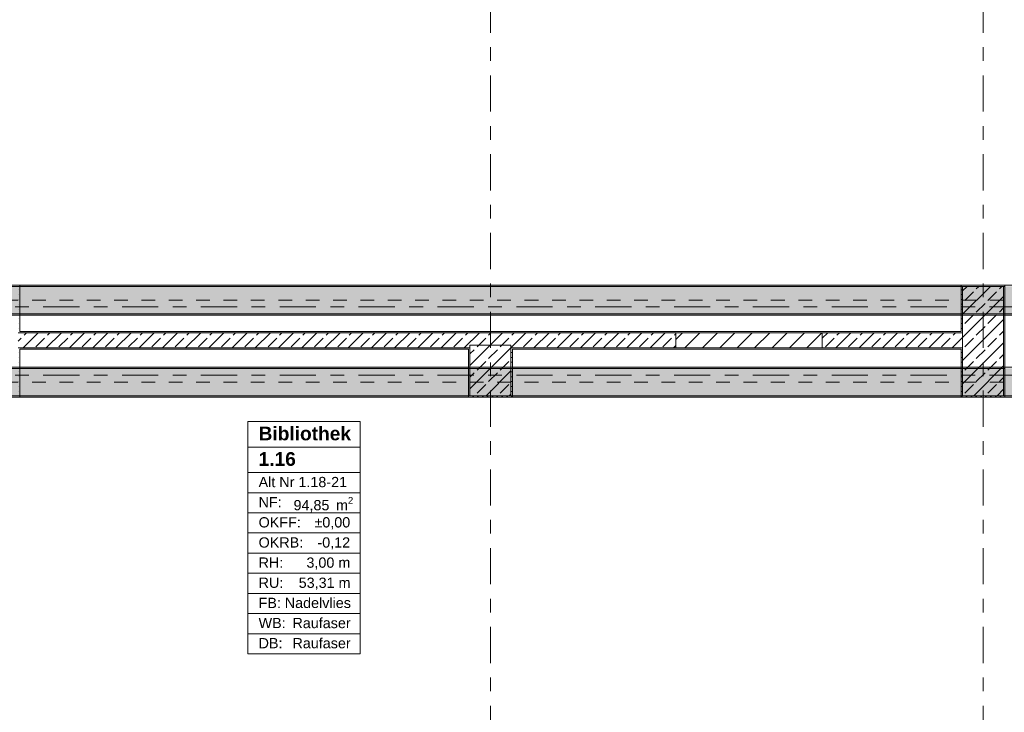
# Model space of a CAD drawing. Header units: metres. Extents: x -3.6 to 84.5, y -11 to 16.8.
# Tile 103 of 256: x 25.9 to 33.1, y 2.9 to 8. Entities that reach past the tile are written whole.
import ezdxf

# ---------------------------------------------------------------- set-up
doc = ezdxf.new("R2010")
doc.units = ezdxf.units.M
doc.header["$MEASUREMENT"] = 0
doc.linetypes.add('Achse', pattern=[0.2, 0.1, -0.05, 0, -0.05])
doc.linetypes.add('Strichlinie doppelt', pattern=[0.546806, 0.264583, -0.105833, 0.070556, -0.105833])
for name, color, linetype in [('401 - Zone.Raum_ Raumbegrenzung_ Whg.', 7, 'Continuous'), ('451 - Universal.Achsen Raster', 7, 'Continuous'), ('605 - Struktur.Wand Innen', 7, 'Continuous'), ('607 - Struktur.Stütze', 7, 'Continuous'), ('608 - Struktur.Träger', 7, 'Continuous')]:
    doc.layers.add(name, color=color, linetype=linetype)
doc.styles.add('ERSTELLTER_STIL_1', font='txt')
doc.styles.add('ERSTELLTER_STIL_2', font='txt')
pattern_1 = [(45, (0, 0), (-0.01767767, 0.01767767), [0, -0.025])]
pattern_2 = [(45, (0, 0), (-0.08485281, 0.08485281), []), (45, (-0.04243, 0.04243), (-0.08485281, 0.08485281), [0.09, -0.03])]

msp = doc.modelspace()

# ---------------------------------------------------------------- hatches: boundary and pattern name
at = {"layer": '605 - Struktur.Wand Innen', "linetype": 'Continuous', "lineweight": 0, "true_color": 0x000000}
h = msp.add_hatch(dxfattribs=at)
h.set_pattern_fill('Beton__Stahlbeton_0001', color=18, style=0, pattern_type=2)
h.set_pattern_definition(pattern_2)
h.paths.add_polyline_path([(25.88, 5.66), (25.88, 5.55), (29.18, 5.55), (29.18, 5.57), (29.48, 5.57), (29.48, 5.55), (30.685, 5.55), (30.685, 5.66)])
h = msp.add_hatch(dxfattribs=at)
h.set_pattern_fill('Gips_0001', color=18, style=0, pattern_type=2)
h.set_pattern_definition(pattern_1)
h.paths.add_polyline_path([(25.89, 5.66), (30.685, 5.66), (30.685, 5.67), (25.89, 5.67)])
h = msp.add_hatch(dxfattribs=at)
h.set_pattern_fill('Gips_0001', color=18, style=0, pattern_type=2)
h.set_pattern_definition(pattern_1)
h.paths.add_polyline_path([(31.755, 5.67), (30.685, 5.67), (30.685, 5.66), (31.755, 5.66)])
h = msp.add_hatch(dxfattribs=at)
h.set_pattern_fill('MW_Ziegel_0001', color=18, style=0, pattern_type=2)
h.set_pattern_definition([(45, (0, 0), (-0.0636396, 0.0636396), [])])
h.paths.add_polyline_path([(31.755, 5.66), (30.685, 5.66), (30.685, 5.55), (31.755, 5.55)])
h = msp.add_hatch(dxfattribs=at)
h.set_pattern_fill('Gips_0001', color=18, style=0, pattern_type=2)
h.set_pattern_definition(pattern_1)
h.paths.add_polyline_path([(31.755, 5.66), (32.77, 5.66), (32.77, 5.67), (31.755, 5.67)])
h = msp.add_hatch(dxfattribs=at)
h.set_pattern_fill('Beton__Stahlbeton_0001', color=18, style=0, pattern_type=2)
h.set_pattern_definition(pattern_2)
h.paths.add_polyline_path([(32.78, 5.66), (31.755, 5.66), (31.755, 5.55), (32.78, 5.55)])
h = msp.add_hatch(dxfattribs=at)
h.set_pattern_fill('Gips_0001', color=18, style=0, pattern_type=2)
h.set_pattern_definition(pattern_1)
h.paths.add_polyline_path([(25.89, 5.55), (25.89, 5.54), (29.17, 5.54), (29.17, 5.55)])
h = msp.add_hatch(dxfattribs=at)
h.set_pattern_fill('Gips_0001', color=18, style=0, pattern_type=2)
h.set_pattern_definition(pattern_1)
h.paths.add_polyline_path([(29.49, 5.55), (29.49, 5.54), (30.685, 5.54), (30.685, 5.55)])
h = msp.add_hatch(dxfattribs=at)
h.set_pattern_fill('Gips_0001', color=18, style=0, pattern_type=2)
h.set_pattern_definition(pattern_1)
h.paths.add_polyline_path([(30.685, 5.54), (31.755, 5.54), (31.755, 5.55), (30.685, 5.55)])
h = msp.add_hatch(dxfattribs=at)
h.set_pattern_fill('Gips_0001', color=18, style=0, pattern_type=2)
h.set_pattern_definition(pattern_1)
h.paths.add_polyline_path([(31.755, 5.54), (32.77, 5.54), (32.77, 5.55), (31.755, 5.55)])
at = {"layer": '607 - Struktur.Stütze', "linetype": 'Continuous', "lineweight": 0, "true_color": 0x000000}
h = msp.add_hatch(dxfattribs=at)
h.set_pattern_fill('Gips_0001', color=18, style=0, pattern_type=2)
h.set_pattern_definition(pattern_1)
h.paths.add_polyline_path([(25.89, 6.01), (25.57, 6.01), (25.57, 5.19), (25.89, 5.19), (25.89, 5.54), (25.88, 5.54), (25.88, 5.2), (25.58, 5.2), (25.58, 6), (25.88, 6), (25.88, 5.67), (25.89, 5.67)])
h = msp.add_hatch(dxfattribs=at)
h.set_pattern_fill('Gips_0001', color=18, style=0, pattern_type=2)
h.set_pattern_definition(pattern_1)
h.paths.add_polyline_path([(32.77, 5.67), (32.78, 5.67), (32.78, 6), (33.08, 6), (33.08, 5.2), (32.78, 5.2), (32.78, 5.54), (32.77, 5.54), (32.77, 5.19), (33.09, 5.19), (33.09, 6.01), (32.77, 6.01)])
h = msp.add_hatch(dxfattribs=at)
h.set_pattern_fill('Beton__Stahlbeton_0001', color=18, style=0, pattern_type=2)
h.set_pattern_definition(pattern_2)
h.paths.add_polyline_path([(32.78, 5.2), (33.08, 5.2), (33.08, 6), (32.78, 6)])
h = msp.add_hatch(dxfattribs=at)
h.set_pattern_fill('Gips_0001', color=18, style=0, pattern_type=2)
h.set_pattern_definition(pattern_1)
h.paths.add_polyline_path([(32.78, 5.67), (32.77, 5.67), (32.77, 5.66), (32.78, 5.66)])
h = msp.add_hatch(dxfattribs=at)
h.set_pattern_fill('Gips_0001', color=18, style=0, pattern_type=2)
h.set_pattern_definition(pattern_1)
h.paths.add_polyline_path([(29.17, 5.54), (29.18, 5.54), (29.18, 5.55), (29.17, 5.55)])
h = msp.add_hatch(dxfattribs=at)
h.set_pattern_fill('Beton__Stahlbeton_0001', color=18, style=0, pattern_type=2)
h.set_pattern_definition(pattern_2)
h.paths.add_polyline_path([(29.18, 5.2), (29.48, 5.2), (29.48, 5.57), (29.18, 5.57)])
h = msp.add_hatch(dxfattribs=at)
h.set_pattern_fill('Gips_0001', color=18, style=0, pattern_type=2)
h.set_pattern_definition(pattern_1)
h.paths.add_polyline_path([(29.48, 5.55), (29.48, 5.54), (29.49, 5.54), (29.49, 5.55)])
h = msp.add_hatch(dxfattribs=at)
h.set_pattern_fill('Gips_0001', color=18, style=0, pattern_type=2)
h.set_pattern_definition(pattern_1)
h.paths.add_polyline_path([(32.77, 5.55), (32.77, 5.54), (32.78, 5.54), (32.78, 5.55)])
h = msp.add_hatch(dxfattribs=at)
h.set_pattern_fill('Gips_0001', color=18, style=0, pattern_type=2)
h.set_pattern_definition(pattern_1)
h.paths.add_polyline_path([(29.17, 5.19), (29.49, 5.19), (29.49, 5.54), (29.48, 5.54), (29.48, 5.2), (29.18, 5.2), (29.18, 5.54), (29.17, 5.54)])
at = {"layer": '608 - Struktur.Träger', "linetype": 'Continuous', "lineweight": 0, "true_color": 0x000000}
h = msp.add_hatch(dxfattribs=at)
h.set_pattern_fill('Beton__Stahlbeton_0001', color=18, style=0, pattern_type=2)
h.set_pattern_definition(pattern_2)
h.paths.add_polyline_path([(0.38, 5.8), (0.69, 5.8), (7.57, 5.8), (7.89, 5.8), (11.17, 5.8), (11.49, 5.8), (18.37, 5.8), (18.69, 5.8), (25.57, 5.8), (25.89, 5.8), (32.77, 5.8), (33.09, 5.8), (36.46, 5.8), (36.6, 5.8), (39.97, 5.8), (40.29, 5.8), (45.42, 5.8), (45.69, 5.8), (47.17, 5.8), (47.49, 5.8), (48.915, 5.8), (50.865, 5.8), (54.37, 5.8), (54.69, 5.8), (61.57, 5.8), (61.88, 5.8), (61.88, 6), (61.57, 6), (54.69, 6), (54.37, 6), (47.49, 6), (47.17, 6), (40.29, 6), (39.97, 6), (33.09, 6), (32.77, 6), (25.89, 6), (25.57, 6), (18.69, 6), (18.37, 6), (11.49, 6), (11.17, 6), (7.89, 6), (7.57, 6), (0.69, 6), (0.38, 6)])
h = msp.add_hatch(dxfattribs=at)
h.set_pattern_fill('Gips_0001', color=18, style=0, pattern_type=2)
h.set_pattern_definition(pattern_1)
h.paths.add_polyline_path([(25.89, 6.01), (25.89, 6), (32.77, 6), (32.77, 6.01)])
h = msp.add_hatch(dxfattribs=at)
h.set_pattern_fill('Gips_0001', color=18, style=0, pattern_type=2)
h.set_pattern_definition(pattern_1)
h.paths.add_polyline_path([(32.77, 5.8), (25.89, 5.8), (25.89, 5.79), (32.77, 5.79)])
h = msp.add_hatch(dxfattribs=at)
h.set_pattern_fill('Beton__Stahlbeton_0001', color=18, style=0, pattern_type=2)
h.set_pattern_definition(pattern_2)
h.paths.add_polyline_path([(0.69, 5.4), (0.38, 5.4), (0.38, 5.2), (0.69, 5.2), (7.57, 5.2), (7.89, 5.2), (11.17, 5.2), (11.49, 5.2), (18.37, 5.2), (18.69, 5.2), (25.57, 5.2), (25.89, 5.2), (29.17, 5.2), (29.49, 5.2), (32.77, 5.2), (33.09, 5.2), (36.46, 5.2), (36.6, 5.2), (39.97, 5.2), (40.29, 5.2), (45.42, 5.2), (47.49, 5.2), (54.37, 5.2), (54.69, 5.2), (61.57, 5.2), (61.88, 5.2), (61.88, 5.4), (61.57, 5.4), (54.69, 5.4), (54.37, 5.4), (47.49, 5.4), (47.17, 5.4), (45.69, 5.4), (45.42, 5.4), (40.29, 5.4), (39.97, 5.4), (36.6, 5.4), (36.46, 5.4), (33.09, 5.4), (32.77, 5.4), (29.49, 5.4), (29.17, 5.4), (25.89, 5.4), (25.57, 5.4), (18.69, 5.4), (18.37, 5.4), (11.49, 5.4), (11.17, 5.4), (7.89, 5.4), (7.57, 5.4)])
h = msp.add_hatch(dxfattribs=at)
h.set_pattern_fill('Gips_0001', color=18, style=0, pattern_type=2)
h.set_pattern_definition(pattern_1)
h.paths.add_polyline_path([(25.89, 5.41), (25.89, 5.4), (29.17, 5.4), (29.17, 5.41)])
h = msp.add_hatch(dxfattribs=at)
h.set_pattern_fill('Gips_0001', color=18, style=0, pattern_type=2)
h.set_pattern_definition(pattern_1)
h.paths.add_polyline_path([(32.77, 5.41), (29.49, 5.41), (29.49, 5.4), (32.77, 5.4)])
h = msp.add_hatch(dxfattribs=at)
h.set_pattern_fill('Gips_0001', color=18, style=0, pattern_type=2)
h.set_pattern_definition(pattern_1)
h.paths.add_polyline_path([(29.17, 5.2), (25.89, 5.2), (25.89, 5.19), (29.17, 5.19)])
h = msp.add_hatch(dxfattribs=at)
h.set_pattern_fill('Gips_0001', color=18, style=0, pattern_type=2)
h.set_pattern_definition(pattern_1)
h.paths.add_polyline_path([(32.77, 5.2), (29.49, 5.2), (29.49, 5.19), (32.77, 5.19)])

# ---------------------------------------------------------------- linework, layer by layer
at = {"layer": '401 - Zone.Raum_ Raumbegrenzung_ Whg.', "color": 7, "linetype": 'Continuous', "lineweight": 9}
for p, q in [((28.3782, 5.0119), (27.5573, 5.0119)), ((27.5573, 5.0119), (27.5573, 3.3128)), ((27.5573, 5.0119), (28.3782, 5.0119)), ((27.5573, 4.8253), (27.5573, 5.0119)), ((28.3782, 3.3128), (28.3782, 5.0119)), ((28.3782, 5.0119), (28.3782, 4.8253)), ((28.3782, 4.8253), (27.5573, 4.8253)), ((27.5573, 4.8253), (28.3782, 4.8253)), ((27.5573, 4.6387), (27.5573, 4.8253)), ((28.3782, 4.8253), (28.3782, 4.6387)), ((28.3782, 4.6387), (27.5573, 4.6387)), ((27.5573, 4.6387), (28.3782, 4.6387)), ((27.5573, 4.4914), (27.5573, 4.6387)), ((28.3782, 4.6387), (28.3782, 4.4914)), ((28.3782, 4.4914), (27.5573, 4.4914)), ((27.5573, 4.4914), (28.3782, 4.4914)), ((27.5573, 4.3441), (27.5573, 4.4914)), ((28.3782, 4.4914), (28.3782, 4.3441)), ((28.3782, 4.3441), (27.5573, 4.3441)), ((27.5573, 4.3441), (28.3782, 4.3441)), ((27.5573, 4.1967), (27.5573, 4.3441)), ((28.3782, 4.3441), (28.3782, 4.1967)), ((28.3782, 4.1967), (27.5573, 4.1967)), ((27.5573, 4.1967), (28.3782, 4.1967)), ((27.5573, 4.0494), (27.5573, 4.1967)), ((28.3782, 4.1967), (28.3782, 4.0494)), ((28.3782, 4.0494), (27.5573, 4.0494)), ((27.5573, 4.0494), (28.3782, 4.0494)), ((27.5573, 3.9021), (27.5573, 4.0494)), ((28.3782, 4.0494), (28.3782, 3.9021)), ((28.3782, 3.9021), (27.5573, 3.9021)), ((27.5573, 3.9021), (28.3782, 3.9021)), ((27.5573, 3.7548), (27.5573, 3.9021)), ((28.3782, 3.9021), (28.3782, 3.7548)), ((28.3782, 3.7548), (27.5573, 3.7548)), ((27.5573, 3.7548), (28.3782, 3.7548)), ((27.5573, 3.6074), (27.5573, 3.7548)), ((28.3782, 3.7548), (28.3782, 3.6074)), ((28.3782, 3.6074), (27.5573, 3.6074)), ((27.5573, 3.6074), (28.3782, 3.6074)), ((27.5573, 3.4601), (27.5573, 3.6074)), ((28.3782, 3.6074), (28.3782, 3.4601)), ((28.3782, 3.4601), (27.5573, 3.4601)), ((27.5573, 3.4601), (28.3782, 3.4601)), ((27.5573, 3.3128), (27.5573, 3.4601)), ((28.3782, 3.4601), (28.3782, 3.3128)), ((27.5573, 3.3128), (28.3782, 3.3128)), ((28.3782, 3.3128), (27.5573, 3.3128))]:
    msp.add_line(p, q, dxfattribs=at)
at = {"layer": '451 - Universal.Achsen Raster', "color": 160, "linetype": 'Strichlinie doppelt', "lineweight": 9, "true_color": 0x3232ff}
for p, q in [((29.33, -10.585), (29.33, 16.355)), ((32.93, -10.585), (32.93, 16.355)), ((64.935, 5.85), (-3.175, 5.85)), ((64.935, 5.35), (-3.175, 5.35))]:
    msp.add_line(p, q, dxfattribs=at)
at = {"layer": '605 - Struktur.Wand Innen', "color": 7, "linetype": 'Continuous', "lineweight": 18}
for p, q in [((30.685, 5.66), (25.88, 5.66)), ((31.755, 5.66), (30.685, 5.66)), ((32.78, 5.66), (31.755, 5.66)), ((25.88, 5.55), (29.18, 5.55)), ((29.48, 5.55), (30.685, 5.55)), ((30.685, 5.55), (31.755, 5.55)), ((31.755, 5.55), (32.78, 5.55))]:
    msp.add_line(p, q, dxfattribs=at)
at = {"layer": '605 - Struktur.Wand Innen', "color": 7, "linetype": 'Continuous', "lineweight": 13, "flags": 128}
for points in [[(30.685, 5.67), (25.89, 5.67)], [(31.755, 5.67), (30.685, 5.67)], [(32.77, 5.67), (31.755, 5.67)], [(25.89, 5.54), (29.17, 5.54)], [(29.49, 5.54), (30.685, 5.54)], [(30.685, 5.54), (31.755, 5.54)], [(31.755, 5.54), (32.77, 5.54)]]:
    msp.add_lwpolyline(points, dxfattribs=at)
at = {"layer": '605 - Struktur.Wand Innen', "color": 7, "linetype": 'Continuous', "lineweight": 18, "flags": 128}
for points in [[(30.685, 5.66), (30.685, 5.55)], [(31.755, 5.66), (31.755, 5.55)]]:
    msp.add_lwpolyline(points, dxfattribs=at)
at = {"layer": '607 - Struktur.Stütze', "color": 7, "linetype": 'Continuous', "lineweight": 5, "flags": 128}
for points in [[(25.89, 5.67), (25.89, 6.01), (25.57, 6.01), (25.57, 5.19), (25.89, 5.19), (25.89, 5.54)], [(32.77, 5.54), (32.77, 5.19), (33.09, 5.19), (33.09, 6.01), (32.77, 6.01), (32.77, 5.67)], [(29.17, 5.54), (29.17, 5.19), (29.49, 5.19), (29.49, 5.54)]]:
    msp.add_lwpolyline(points, dxfattribs=at)
at = {"layer": '607 - Struktur.Stütze', "color": 7, "linetype": 'Continuous', "lineweight": 13, "flags": 128}
for points in [[(32.78, 5.2), (33.08, 5.2), (33.08, 6), (32.78, 6)], [(29.18, 5.2), (29.48, 5.2), (29.48, 5.57), (29.18, 5.57)]]:
    msp.add_lwpolyline(points, close=True, dxfattribs=at)
at = {"layer": '608 - Struktur.Träger', "color": 7, "linetype": 'Continuous', "lineweight": 13}
for p, q in [((0.38, 6.01), (61.88, 6.01)), ((25.89, 6), (25.57, 6)), ((32.77, 6), (25.89, 6)), ((33.09, 6), (32.77, 6)), ((0.38, 5.79), (61.88, 5.79)), ((0.38, 5.41), (61.88, 5.41)), ((25.89, 5.4), (25.57, 5.4)), ((29.17, 5.4), (25.89, 5.4)), ((29.49, 5.4), (29.17, 5.4)), ((32.77, 5.4), (29.49, 5.4)), ((33.09, 5.4), (32.77, 5.4)), ((0.38, 5.19), (61.88, 5.19))]:
    msp.add_line(p, q, dxfattribs=at)
at = {"layer": '608 - Struktur.Träger', "color": 7, "linetype": 'Continuous', "lineweight": 5}
for p, q in [((25.89, 6.01), (25.89, 6)), ((32.77, 6.01), (25.89, 6.01)), ((32.77, 6.01), (32.77, 6)), ((25.89, 5.8), (25.89, 5.79)), ((32.77, 5.79), (25.89, 5.79)), ((32.77, 5.8), (32.77, 5.79)), ((25.89, 5.41), (25.89, 5.4)), ((29.17, 5.41), (25.89, 5.41)), ((29.17, 5.41), (29.17, 5.4)), ((29.49, 5.41), (29.49, 5.4)), ((32.77, 5.41), (29.49, 5.41)), ((32.77, 5.41), (32.77, 5.4)), ((25.89, 5.2), (25.89, 5.19)), ((29.17, 5.19), (25.89, 5.19)), ((29.17, 5.2), (29.17, 5.19)), ((29.49, 5.2), (29.49, 5.19)), ((32.77, 5.19), (29.49, 5.19)), ((32.77, 5.2), (32.77, 5.19))]:
    msp.add_line(p, q, dxfattribs=at)
at = {"layer": '608 - Struktur.Träger', "color": 7, "linetype": 'Achse', "lineweight": 9}
for p, q in [((0.38, 5.9), (61.88, 5.9)), ((0.38, 5.3), (61.88, 5.3))]:
    msp.add_line(p, q, dxfattribs=at)
at = {"layer": '608 - Struktur.Träger', "color": 7, "linetype": 'Continuous', "lineweight": 13, "flags": 128}
for points in [[(54.69, 5.8), (54.37, 5.8), (50.865, 5.8), (48.915, 5.8), (47.49, 5.8), (47.17, 5.8), (45.69, 5.8), (45.42, 5.8), (40.29, 5.8), (39.97, 5.8), (36.6, 5.8), (36.46, 5.8), (33.09, 5.8), (32.77, 5.8), (25.89, 5.8), (25.57, 5.8), (18.69, 5.8), (18.37, 5.8), (11.49, 5.8), (11.17, 5.8), (7.89, 5.8), (7.57, 5.8), (0.69, 5.8), (0.38, 5.8)], [(61.88, 5.2), (61.57, 5.2), (54.69, 5.2), (54.37, 5.2), (47.49, 5.2), (45.42, 5.2), (40.29, 5.2), (39.97, 5.2), (36.6, 5.2), (36.46, 5.2), (33.09, 5.2), (32.77, 5.2), (29.49, 5.2), (29.17, 5.2), (25.89, 5.2), (25.57, 5.2), (18.69, 5.2), (18.37, 5.2), (11.49, 5.2), (11.17, 5.2), (7.89, 5.2), (7.57, 5.2), (0.69, 5.2), (0.38, 5.2)]]:
    msp.add_lwpolyline(points, dxfattribs=at)

# ---------------------------------------------------------------- texts
at = {"layer": '401 - Zone.Raum_ Raumbegrenzung_ Whg.', "color": 7, "lineweight": 9, "attachment_point": 1}
for s, insert, char_height, style in [('\\A1;{\\pqj;\\pt0;\\fArial|b1|i0|c0|p38;Bibliothek}', (27.6358, 4.9743), 0.1, 'ERSTELLTER_STIL_1'), ('\\A1;{\\pqj;\\pt0;\\fArial|b1|i0|c0|p38;}', (28.2996, 4.9972), 0.1, 'ERSTELLTER_STIL_1'), ('\\A1;{\\pql;\\pt0;\\fArial|b1|i0|c0|p38;1.16}', (27.6358, 4.7877), 0.1, 'ERSTELLTER_STIL_1'), ('\\A1;{\\pqj;\\pt0;\\fArial|b1|i0|c0|p38;}', (28.2996, 4.8106), 0.1, 'ERSTELLTER_STIL_1'), ('\\A1;{\\pqj;\\pt0;\\fArial|b0|i0|c0|p38;Alt Nr 1.18-21}', (27.6358, 4.6068), 0.075, 'ERSTELLTER_STIL_2'), ('\\A1;{\\pqj;\\pt0;\\fArial|b0|i0|c0|p38;}', (28.2996, 4.624), 0.075, 'ERSTELLTER_STIL_2'), ('\\A1;{\\pqj;\\pt0;\\fArial|b0|i0|c0|p38;NF: }', (27.6358, 4.4595), 0.075, 'ERSTELLTER_STIL_2'), ('\\A1;{\\pql;\\pt0,0.05;\\fArial|b0|i0|c0|p38;94,85\\fArial|b0|i0|c0|p38;\\A1{\\H.66x;\\S^  ;}\\fArial|b0|i0|c0|p38; m\\fArial|b0|i0|c0|p38;\\A1{\\H.66x;\\S2^  ;}}', (27.8911, 4.4595), 0.075, 'ERSTELLTER_STIL_2'), ('\\A1;{\\pqj;\\pt0;\\fArial|b0|i0|c0|p38;OKFF: }', (27.6358, 4.3122), 0.075, 'ERSTELLTER_STIL_2'), ('\\A1;{\\pqj;\\pt0;\\fArial|b0|i0|c0|p38;±0,00}', (28.0439, 4.3122), 0.075, 'ERSTELLTER_STIL_2'), ('\\A1;{\\pqj;\\pt0;\\fArial|b0|i0|c0|p38;OKRB: }', (27.6358, 4.1649), 0.075, 'ERSTELLTER_STIL_2'), ('\\A1;{\\pqj;\\pt0;\\fArial|b0|i0|c0|p38;-0,12}', (28.0658, 4.1649), 0.075, 'ERSTELLTER_STIL_2'), ('\\A1;{\\pqj;\\pt0;\\fArial|b0|i0|c0|p38;RH: }', (27.6358, 4.0175), 0.075, 'ERSTELLTER_STIL_2'), ('\\A1;{\\pqj;\\pt0;\\fArial|b0|i0|c0|p38;3,00 m}', (27.9856, 4.0175), 0.075, 'ERSTELLTER_STIL_2'), ('\\A1;{\\pqj;\\pt0;\\fArial|b0|i0|c0|p38;RU: }', (27.6358, 3.8702), 0.075, 'ERSTELLTER_STIL_2'), ('\\A1;{\\pqj;\\pt0;\\fArial|b0|i0|c0|p38;53,31 m}', (27.9287, 3.8702), 0.075, 'ERSTELLTER_STIL_2'), ('\\A1;{\\pqj;\\pt0;\\fArial|b0|i0|c0|p38;FB: }', (27.6358, 3.7229), 0.075, 'ERSTELLTER_STIL_2'), ('\\A1;{\\pqj;\\pt0;\\fArial|b0|i0|c0|p38;Nadelvlies}', (27.8272, 3.7229), 0.075, 'ERSTELLTER_STIL_2'), ('\\A1;{\\pqj;\\pt0;\\fArial|b0|i0|c0|p38;WB: }', (27.6358, 3.5756), 0.075, 'ERSTELLTER_STIL_2'), ('\\A1;{\\pqj;\\pt0;\\fArial|b0|i0|c0|p38;Raufaser}', (27.8834, 3.5756), 0.075, 'ERSTELLTER_STIL_2'), ('\\A1;{\\pqj;\\pt0;\\fArial|b0|i0|c0|p38;DB: }', (27.6358, 3.4283), 0.075, 'ERSTELLTER_STIL_2'), ('\\A1;{\\pqj;\\pt0;\\fArial|b0|i0|c0|p38;Raufaser}', (27.8834, 3.4283), 0.075, 'ERSTELLTER_STIL_2')]:
    msp.add_mtext(s, dxfattribs=dict(at, insert=insert, char_height=char_height, style=style))

doc.saveas('drawing.dxf')
